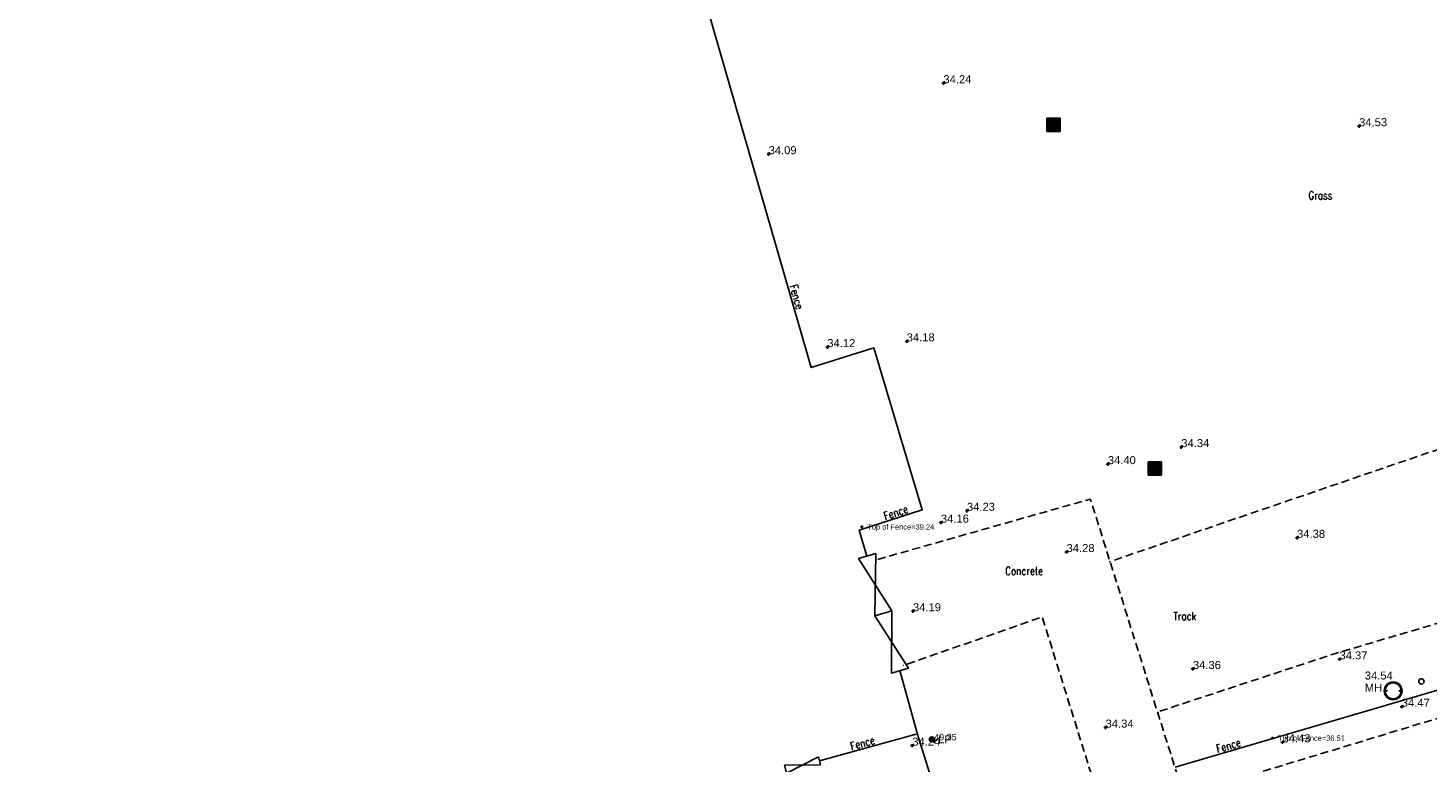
# Model space of a CAD drawing. Extents: x 708194 to 708420, y 776576 to 776889.
# Tile 11 of 31: x 708271 to 708324, y 776738 to 776765. Entities that reach past the tile are written whole.
import ezdxf
from ezdxf.enums import TextEntityAlignment as Align

# ---------------------------------------------------------------- set-up
doc = ezdxf.new("R2010")
doc.units = 0
doc.header["$LTSCALE"] = 0.15
doc.header["$MEASUREMENT"] = 0
doc.linetypes.add('Dashed', pattern=[3, 2, -1])
doc.layers.get('0').update_dxf_attribs({"linetype": 'CONTINUOUS'})
for name, color, linetype in [('Concrete', 7, 'Dashed'), ('Default', 1, 'CONTINUOUS'), ('Fence', 32, 'CONTINUOUS'), ('Gate', 3, 'CONTINUOUS'), ('Ground Levels', 3, 'CONTINUOUS'), ('Invert', 4, 'CONTINUOUS'), ('Lamp Post', 1, 'CONTINUOUS'), ('Levels', 7, 'CONTINUOUS'), ('Manholes', 7, 'CONTINUOUS'), ('Street Furniture', 1, 'CONTINUOUS'), ('Text', 2, 'CONTINUOUS'), ('Top of Fence', 12, 'CONTINUOUS'), ('UTILITIE', 7, 'CONTINUOUS'), ('Verge', 1, 'Dashed')]:
    doc.layers.add(name, color=color, linetype=linetype)
doc.styles.add('Code Annotation', font='arial.ttf')
doc.styles.add('Default', font='arial.ttf')
doc.styles.add('Height Annotation', font='arial.ttf')
doc.styles.get("Standard").update_dxf_attribs({"font": 'ROMANS.SHX', "width": 0.8, "height": 0.3})

# ---------------------------------------------------------------- blocks, each defined once
blk = doc.blocks.new('PT_PLUS')
at = {"color": 0, "linetype": 'Continuous', "flags": 128}
for points in [[(-0.5, 0), (0.5, 0)], [(0, -0.5), (0, 0.5)]]:
    blk.add_lwpolyline(points, dxfattribs=at)
blk = doc.blocks.new('LP')
at = {"color": 7, "linetype": 'Continuous'}
for radius in [0.091, 0.031]:
    blk.add_circle((0, 0), radius, dxfattribs=at)
blk = doc.blocks.new('2PGATE')
at = {"color": 10, "linetype": 'Continuous', "flags": 128}
for points in [[(0, -0.15), (0, 0.15)], [(0, -0.15), (1, 0.15)], [(1, -0.15), (0, 0.15)], [(1, -0.15), (1, 0.15)]]:
    blk.add_lwpolyline(points, dxfattribs=at)
blk = doc.blocks.new('PT_DOT')
at = {"color": 0, "xscale": 0.2, "yscale": 0.2, "zscale": 0.2}
blk.add_blockref('PT_PLUS', (0, 0), dxfattribs=at)
blk = doc.blocks.new('MHR1')
at = {"color": 7, "linetype": 'Continuous', "flags": 128}
for points in [[(0.081175, 0.003996), (0.068502, 0.003996)], [(0.068502, -0.003996), (0.068502, 0.003996)], [(0.103779, 0.003996), (0.116452, 0.003996)], [(0.116452, 0.003996), (0.116452, -0.003996)], [(0.562184, 0.003996), (0.549511, 0.003996)], [(0.549511, -0.003996), (0.549511, 0.003996)], [(0.584787, 0.003996), (0.59746, 0.003996)], [(0.59746, 0.003996), (0.59746, -0.003996)], [(0.081175, -0.003996), (0.068502, -0.003996)], [(0.103779, -0.003996), (0.116452, -0.003996)], [(0.562184, -0.003996), (0.549511, -0.003996)], [(0.584787, -0.003996), (0.59746, -0.003996)]]:
    blk.add_lwpolyline(points, dxfattribs=at)
at = {"color": 7, "linetype": 'Continuous'}
for radius in [0.332981, 0.299683]:
    blk.add_circle((0.332981, 0), radius, dxfattribs=at)
for centre, start, end in [((0.092477, 0), 19.471221, 160.528779), ((0.573486, 0), 19.471221, 160.528779), ((0.092477, 0), -160.528779, -19.471221), ((0.573486, 0), -160.528779, -19.471221)]:
    blk.add_arc(centre, 0.011987, start, end, dxfattribs=at)
blk = doc.blocks.new('MHR')
at = {"color": 6, "linetype": 'Continuous'}
blk.add_blockref('MHR1', (-0.332981, 0), dxfattribs=at)
blk = doc.blocks.new('PT_CIRCLE')
at = {"color": 0, "linetype": 'Continuous'}
blk.add_circle((0, 0), 0.5, dxfattribs=at)
blk = doc.blocks.new('SOLID_BOX-21', base_point=(100, 100))
for p, q in [((0, 190), (0, 0)), ((190, 190), (0, 190)), ((0, 0), (190, 0)), ((10, 190), (10, 10)), ((10, 10), (180, 10)), ((180, 180), (20, 180)), ((20, 180), (20, 20)), ((20, 20), (170, 20)), ((170, 170), (30, 170)), ((30, 170), (30, 30)), ((30, 30), (160, 30)), ((160, 160), (40, 160)), ((40, 160), (40, 40)), ((40, 40), (150, 40)), ((150, 150), (50, 150)), ((50, 150), (50, 50)), ((50, 50), (140, 50)), ((140, 140), (60, 140)), ((60, 140), (60, 60)), ((60, 60), (130, 60)), ((130, 130), (70, 130)), ((70, 130), (70, 70)), ((70, 70), (120, 70)), ((120, 120), (80, 120)), ((80, 120), (80, 80)), ((80, 80), (110, 80)), ((110, 110), (90, 110)), ((90, 110), (90, 90)), ((90, 90), (100, 90)), ((110, 80), (110, 110)), ((120, 70), (120, 120)), ((130, 60), (130, 130)), ((140, 50), (140, 140)), ((150, 40), (150, 150)), ((160, 30), (160, 160)), ((170, 20), (170, 170)), ((180, 10), (180, 180)), ((190, 0), (190, 190))]:
    blk.add_line(p, q)
blk = doc.blocks.new('POST')
at = {"layer": 'UTILITIE', "xscale": 0.002632, "yscale": 0.002632, "zscale": 0.002632}
blk.add_blockref('SOLID_BOX-21', (0, 0), dxfattribs=at)

msp = doc.modelspace()

# ---------------------------------------------------------------- linework, layer by layer
at = {"layer": 'Concrete', "flags": 128}
msp.add_lwpolyline([(708303.063, 776745.166), (708311.036, 776747.43), (708314.536, 776736.326), (708311.592, 776735.439), (708309.231, 776743.011), (708304.008, 776741.187)], dxfattribs=at)
at = {"layer": 'Fence', "flags": 128}
for points in [[(708271.214, 776804.094), (708284.721, 776807.916), (708286.258, 776802.18), (708288.709, 776802.814), (708290.369, 776796.692), (708287.997, 776796.079), (708292.805, 776779.214), (708295.304, 776779.85), (708298.126, 776769.795), (708295.704, 776769.2), (708300.573, 776752.359), (708302.916, 776753.092), (708304.733, 776747.029), (708302.371, 776746.258), (708302.652, 776745.289)], [(708351.307, 776708.941), (708346.89, 776706.71), (708342.48, 776704.47), (708340.174, 776703.46), (708328.821, 776741.663), (708314.218, 776737.388)], [(708304.571, 776738.568), (708303.897, 776741.003)], [(708300.883, 776737.618), (708304.5, 776738.619)]]:
    msp.add_lwpolyline(points, dxfattribs=at)
at = {"layer": 'Fence'}
msp.add_lwpolyline([(708311.245, 776736.553), (708305.694, 776734.972), (708304.571, 776738.568)], dxfattribs=at)
at = {"layer": 'Gate', "flags": 128}
for points in [[(708302.348, 776745.204), (708302.993, 776745.385), (708302.952, 776743.055), (708303.597, 776743.237)], [(708302.953, 776743.053), (708303.596, 776743.239), (708303.576, 776740.91), (708304.218, 776741.096)]]:
    msp.add_lwpolyline(points, close=True, dxfattribs=at)
at = {"layer": 'Verge', "flags": 128}
for points in [[(708329.251, 776751.061), (708311.742, 776745.076)], [(708313.638, 776739.478), (708320.264, 776741.656), (708325.396, 776743.171), (708325.816, 776743.285), (708326.245, 776743.362), (708326.678, 776743.399), (708327.114, 776743.398), (708327.547, 776743.357), (708328.018, 776743.267), (708328.477, 776743.129), (708328.921, 776742.947), (708329.346, 776742.724), (708329.748, 776742.464), (708330.094, 776742.194), (708330.417, 776741.896), (708330.712, 776741.571), (708330.979, 776741.222), (708331.215, 776740.852), (708331.418, 776740.463), (708342.928, 776722.337), (708351.304, 776709.95), (708351.307, 776709.038)]]:
    msp.add_lwpolyline(points, dxfattribs=at)
at = {"layer": 'Verge'}
msp.add_lwpolyline([(708340.133, 776703.349), (708338.801, 776702.866), (708327.706, 776740.318), (708314.536, 776736.326)], dxfattribs=at)

# ---------------------------------------------------------------- block references
at = {"layer": 'Default', "xscale": 0.0002, "yscale": 0.0002, "zscale": 0.0002}
for p in [(708309.662, 776761.466), (708313.459, 776748.587)]:
    msp.add_blockref('PT_DOT', p, dxfattribs=at)
at = {"layer": 'Gate', "xscale": 1.308994, "rotation": 13.654065}
msp.add_blockref('2PGATE', (708299.611, 776737.309), dxfattribs=at)
at = {"layer": 'Ground Levels', "xscale": 0.12, "yscale": 0.12, "zscale": 0.12}
for p in [(708305.527, 776763.013), (708321.109, 776761.402), (708298.975, 776760.352), (708304.151, 776753.339), (708301.177, 776753.124), (708314.445, 776749.376), (708311.69, 776748.738), (708306.41, 776746.99), (708305.433, 776746.546), (708322.708, 776739.648), (708304.359, 776738.189), (708318.237, 776738.314)]:
    msp.add_blockref('PT_PLUS', p, dxfattribs=at)
at = {"layer": 'Invert', "xscale": 0.2, "yscale": 0.2, "zscale": 0.2}
msp.add_blockref('PT_PLUS', (708305.184, 776738.39), dxfattribs=at)
at = {"layer": 'Lamp Post'}
msp.add_blockref('LP', (708305.091, 776738.426), dxfattribs=at)
at = {"layer": 'Levels', "xscale": 0.12, "yscale": 0.12, "zscale": 0.12}
for p in [(708318.783, 776745.977), (708310.144, 776745.443), (708304.386, 776743.225), (708320.373, 776741.423), (708314.879, 776741.062), (708311.605, 776738.865)]:
    msp.add_blockref('PT_PLUS', p, dxfattribs=at)
at = {"layer": 'Manholes'}
msp.add_blockref('MHR', (708322.384, 776740.243), dxfattribs=at)
at = {"layer": 'Street Furniture', "xscale": 0.2, "yscale": 0.2, "zscale": 0.2}
msp.add_blockref('PT_CIRCLE', (708323.443, 776740.597), dxfattribs=at)
at = {"layer": 'Text'}
for p in [(708309.662, 776761.466), (708313.459, 776748.587)]:
    msp.add_blockref('POST', p, dxfattribs=at)
at = {"layer": 'Top of Fence', "xscale": 0.1, "yscale": 0.1, "zscale": 0.1}
for p in [(708302.474, 776746.386), (708317.867, 776738.472)]:
    msp.add_blockref('PT_PLUS', p, dxfattribs=at)

# ---------------------------------------------------------------- texts
at = {"layer": 'Ground Levels', "style": 'Default'}
for s, p in [('34.24', (708305.527, 776763.013)), ('34.53', (708321.109, 776761.402)), ('34.09', (708298.975, 776760.352)), ('34.12', (708301.177, 776753.124)), ('34.18', (708304.151, 776753.339)), ('34.34', (708314.445, 776749.376)), ('34.40', (708311.69, 776748.738)), ('34.23', (708306.41, 776746.99)), ('34.16', (708305.433, 776746.546)), ('34.47', (708322.708, 776739.648)), ('34.43', (708318.237, 776738.314)), ('34.24', (708304.359, 776738.189))]:
    msp.add_text(s, height=0.3, dxfattribs=at).set_placement(p)
at = {"layer": 'Invert', "style": 'Code Annotation'}
msp.add_text('49.25', height=0.24, dxfattribs=at).set_placement((708305.184, 776738.39))
at = {"layer": 'Lamp Post', "style": 'Default'}
msp.add_text('LP', height=0.3, dxfattribs=at).set_placement((708305.331, 776738.426), align=Align.MIDDLE_LEFT)
at = {"layer": 'Levels', "style": 'Default'}
for s, p in [('34.38', (708318.783, 776745.977)), ('34.28', (708310.144, 776745.443)), ('34.19', (708304.386, 776743.225)), ('34.37', (708320.373, 776741.423)), ('34.36', (708314.879, 776741.062)), ('34.34', (708311.605, 776738.865))]:
    msp.add_text(s, height=0.3, dxfattribs=at).set_placement(p)
at = {"layer": 'Manholes', "style": 'Default'}
for s, p in [('34.54', (708321.321, 776740.816)), ('MH', (708321.321, 776740.366))]:
    msp.add_text(s, height=0.3, dxfattribs=at).set_placement(p, align=Align.MIDDLE_LEFT)
at = {"layer": 'Text', "width": 0.8}
for s, p in [('Grass', (708319.211, 776758.658)), ('Concrete ', (708307.844, 776744.585)), ('Track ', (708314.149, 776742.896))]:
    msp.add_text(s, height=0.3, dxfattribs=at).set_placement(p)
for rotation, p in [(286.1254, (708299.753, 776755.412)), (18.0776, (708303.344, 776746.639)), (15.4694, (708302.082, 776738.012)), (16.3173, (708315.804, 776737.915))]:
    msp.add_text('Fence', height=0.3, rotation=rotation, dxfattribs=at).set_placement(p)
at = {"layer": 'Top of Fence', "style": 'Height Annotation'}
for s, p in [('Top of Fence=39.24', (708302.674, 776746.386)), ('Top of Fence=36.51', (708318.067, 776738.472))]:
    msp.add_text(s, height=0.2, dxfattribs=at).set_placement(p, align=Align.MIDDLE_LEFT)

doc.saveas('drawing.dxf')
